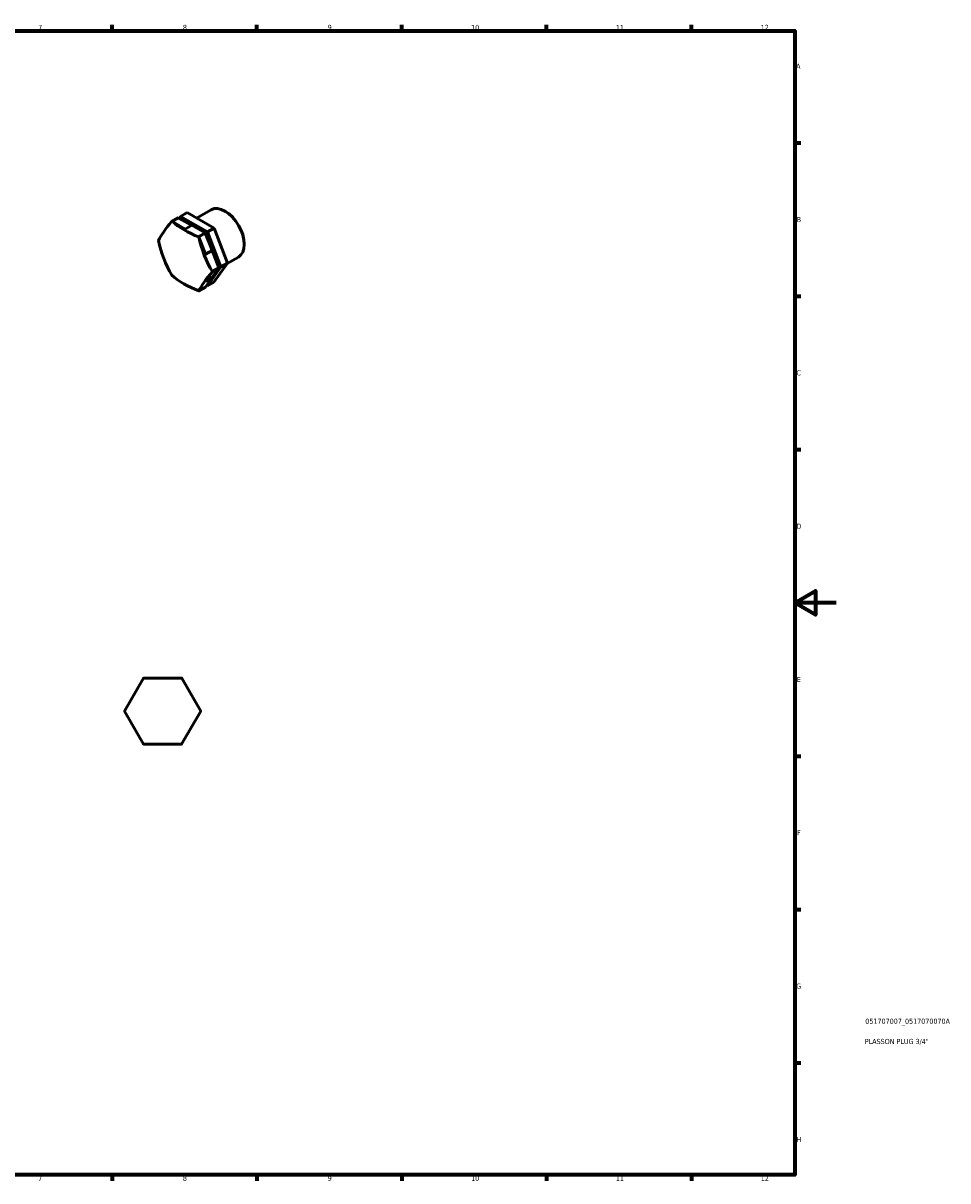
# Model space of a CAD drawing. Header units: millimetres. Extents: x 0 to 895, y 0 to 594.
# Tile 3 of 3: x 448 to 895, y 17 to 578. Entities that reach past the tile are written whole.
import ezdxf

# ---------------------------------------------------------------- set-up
doc = ezdxf.new("R2010")
doc.units = ezdxf.units.MM
for name, color, linetype, lineweight in [('Border (ISO)', 7, 'Continuous', 70), ('Title (ISO)', 7, 'Continuous', 50), ('Visible (ISO)', 7, 'Continuous', 50)]:
    doc.layers.add(name, color=color, linetype=linetype, lineweight=lineweight)
doc.styles.add('Note Text (ISO)', font='tahoma.ttf')

# ---------------------------------------------------------------- blocks, each defined once
blk = doc.blocks.new('Borders Default Border')
at = {"layer": 'Border (ISO)'}
for p, q in [((490.58, 574), (490.58, 576.9)), ((560.67, 574), (560.67, 576.9)), ((630.75, 574), (630.75, 576.9)), ((700.83, 574), (700.83, 576.9)), ((770.92, 574), (770.92, 576.9)), ((821, 519.75), (823.9, 519.75)), ((821, 445.5), (823.9, 445.5)), ((821, 371.25), (823.9, 371.25)), ((821, 222.75), (823.9, 222.75)), ((821, 148.5), (823.9, 148.5)), ((821, 74.25), (823.9, 74.25)), ((490.58, 20), (490.58, 17.1)), ((560.67, 20), (560.67, 17.1)), ((630.75, 20), (630.75, 17.1)), ((700.83, 20), (700.83, 17.1)), ((770.92, 20), (770.92, 17.1))]:
    blk.add_line(p, q, dxfattribs=at)
at = {"layer": 'Border (ISO)', "flags": 128}
for points in [[(20, 20), (20, 574), (821, 574), (821, 20), (20, 20)], [(841, 297), (821, 297), (831, 302.77), (831, 291.23), (821, 297)]]:
    blk.add_lwpolyline(points, dxfattribs=at)
at = {"layer": 'Border (ISO)', "color": 232, "true_color": 0xca0064, "char_height": 2.5, "attachment_point": 7, "style": 'Note Text (ISO)'}
for s, insert in [('7', (454.77, 574.4)), ('8', (524.81, 574.34)), ('9', (594.88, 574.35)), ('10', (664.29, 574.35)), ('11', (734.37, 574.4)), ('12', (804.46, 574.4)), ('A', (821.59, 555.62)), ('B', (821.89, 481.37)), ('C', (821.73, 407.08)), ('D', (821.73, 332.88)), ('E', (821.94, 258.63)), ('F', (822, 184.38)), ('G', (821.61, 110.08)), ('H', (821.74, 35.88)), ('7', (454.77, 17.1)), ('8', (524.81, 17.04)), ('9', (594.88, 17.05)), ('10', (664.29, 17.05)), ('11', (734.37, 17.1)), ('12', (804.46, 17.1))]:
    blk.add_mtext(s, dxfattribs=dict(at, insert=insert))
blk = doc.blocks.new('Title Blocks ISO')
at = {"layer": 'Title (ISO)', "color": 232, "true_color": 0xca0064, "style": 'Note Text (ISO)'}
for tag, p in [('PART_NUMBER_001', (34.08, 73.14)), ('DESCRIPTION_001', (33.84, 63.34))]:
    blk.add_attdef(tag, p, '', height=2.5, dxfattribs=at)

msp = doc.modelspace()

# ---------------------------------------------------------------- linework, layer by layer
at = {"layer": 'Visible (ISO)'}
for p, q in [((522.526, 483.564), (519.394, 481.761)), ((519.395, 481.76), (522.526, 483.564)), ((522.603, 483.52), (519.538, 481.755)), ((522.526, 483.564), (522.526, 483.564)), ((529.116, 479.823), (522.603, 483.52)), ((523.044, 483.27), (523.685, 484.176)), ((526.817, 485.979), (523.685, 484.176)), ((523.685, 484.176), (536.749, 476.606)), ((539.881, 478.409), (526.817, 485.979)), ((531.431, 483.306), (538.518, 487.387)), ((545.37, 486.591), (545.151, 486.717)), ((519.394, 481.76), (519.394, 481.761)), ((519.394, 481.761), (519.395, 481.76)), ((519.511, 481.771), (525.984, 478.02)), ((525.984, 478.02), (529.116, 479.823)), ((529.116, 479.823), (535.522, 476.111)), ((539.881, 478.409), (536.749, 476.606)), ((536.749, 476.606), (543.246, 459.76)), ((546.377, 461.564), (539.881, 478.409)), ((512.943, 472.342), (512.972, 472.358)), ((512.972, 472.357), (512.943, 472.34)), ((512.943, 472.341), (512.943, 472.342)), ((512.943, 472.34), (512.943, 472.341)), ((535.589, 476.149), (532.457, 474.346)), ((532.457, 474.346), (532.458, 474.346)), ((535.589, 476.149), (532.458, 474.346)), ((532.458, 474.345), (535.59, 476.148)), ((532.458, 474.346), (532.458, 474.345)), ((535.628, 476.049), (532.497, 474.246)), ((532.497, 474.246), (532.573, 474.202)), ((532.574, 474.201), (535.793, 465.854)), ((535.524, 476.11), (535.628, 476.049)), ((535.589, 476.149), (535.589, 476.149)), ((535.59, 476.148), (535.589, 476.149)), ((538.925, 467.657), (535.628, 476.049)), ((535.793, 465.854), (538.925, 467.657)), ((538.925, 467.657), (542.153, 459.287)), ((554.463, 470.799), (554.463, 470.547)), ((543.246, 459.76), (536.679, 450.485)), ((539.81, 452.288), (546.377, 461.564)), ((546.377, 461.564), (543.246, 459.76)), ((546.183, 461.289), (551.713, 464.473)), ((519.555, 455.508), (519.584, 455.524)), ((519.556, 455.507), (519.555, 455.508)), ((519.586, 455.523), (519.556, 455.506)), ((519.556, 455.506), (519.556, 455.507)), ((538.948, 454.563), (535.674, 449.939)), ((539.07, 457.356), (535.816, 452.76)), ((535.816, 452.76), (538.948, 454.563)), ((538.948, 454.563), (542.164, 459.259)), ((542.164, 459.259), (539.032, 457.455)), ((539.032, 457.455), (539.07, 457.357)), ((542.201, 459.315), (539.07, 457.512)), ((539.07, 457.511), (542.201, 459.314)), ((542.202, 459.314), (539.07, 457.511)), ((539.07, 457.512), (539.07, 457.511)), ((539.07, 457.511), (539.07, 457.511)), ((542.153, 459.286), (542.164, 459.259)), ((542.202, 459.314), (542.201, 459.315)), ((542.201, 459.314), (542.202, 459.314)), ((535.674, 449.939), (532.542, 448.136)), ((532.619, 448.092), (535.75, 449.895)), ((535.751, 449.895), (532.619, 448.092)), ((535.751, 449.896), (532.62, 448.092)), ((535.751, 449.895), (535.751, 449.896)), ((536.679, 450.485), (536.24, 450.739)), ((539.81, 452.288), (536.679, 450.485)), ((532.542, 448.136), (532.504, 448.081)), ((532.619, 448.092), (532.619, 448.092)), ((532.62, 448.092), (532.619, 448.092)), ((496.517, 244.619), (505.803, 260.588)), ((505.639, 260.493), (505.64, 260.494)), ((505.64, 260.494), (505.641, 260.494)), ((505.803, 260.588), (505.804, 260.589)), ((505.804, 260.589), (505.805, 260.589)), ((505.805, 260.589), (524.278, 260.531)), ((524.114, 260.626), (524.115, 260.626)), ((524.115, 260.626), (524.115, 260.625)), ((524.278, 260.531), (524.279, 260.531)), ((524.279, 260.531), (533.466, 244.504)), ((524.279, 260.531), (524.279, 260.531)), ((496.516, 244.618), (496.517, 244.619)), ((496.517, 244.617), (496.516, 244.618)), ((505.703, 228.59), (496.517, 244.617)), ((496.517, 244.429), (496.517, 244.429)), ((496.517, 244.428), (496.517, 244.429)), ((533.466, 244.502), (524.179, 228.532)), ((533.466, 244.693), (533.466, 244.692)), ((533.466, 244.692), (533.466, 244.691)), ((533.466, 244.504), (533.466, 244.503)), ((533.466, 244.503), (533.466, 244.502)), ((505.704, 228.589), (505.703, 228.59)), ((505.705, 228.589), (505.704, 228.589)), ((524.178, 228.532), (505.705, 228.589)), ((505.868, 228.495), (505.868, 228.496)), ((505.869, 228.495), (505.868, 228.495)), ((524.179, 228.532), (524.178, 228.532)), ((524.179, 228.532), (524.179, 228.532)), ((524.343, 228.627), (524.342, 228.627)), ((524.343, 228.628), (524.343, 228.627))]:
    msp.add_line(p, q, dxfattribs=at)
for start, end in [(120.40627, 120.41132), (119.81851, 119.82356), (60.40627, 60.41132), (59.81851, 59.82356), (179.81851, 179.82356), (180.40627, 180.41132), (0.40627, 0.41132), (359.81851, 359.82356), (239.81851, 239.82356), (240.40627, 240.41132), (299.81851, 299.82356), (300.40627, 300.41132)]:
    msp.add_arc((514.991, 244.56), 18.475, start, end, dxfattribs=at)
for centre, major_axis, ratio, start_param, end_param in [((545.115, 475.93), (-6.597, 11.457), 0.5780931, 3.1415927, 6.2831853), ((545.334, 476.056), (-6.443, 11.188), 0.5780931, 3.9289245, 5.4958534), ((547.841, 495.34), (-35.63, -28.545), 0.2102509, 5.4467769, 5.8542281), ((526.007, 464.926), (-9.219, 16.01), 0.5780931, 6.0304104, 6.0304985), ((526.007, 464.926), (-9.219, 16.01), 0.5780931, 6.0201521, 6.0202402), ((557.657, 496.192), (-45.654, 0.124), 0.5776645, 0.5832331, 0.9906844), ((526.007, 464.926), (9.219, -16.01), 0.5780931, 3.925757, 3.9258451), ((547.806, 482.279), (3.95, -45.483), 0.7879154, 4.8603504, 5.2678017), ((526.007, 464.926), (-9.219, 16.01), 0.5780931, 0.7944226, 0.7945108), ((526.007, 464.926), (9.219, -16.01), 0.5780931, 1.8416201, 1.8417083), ((526.007, 464.926), (-9.219, 16.01), 0.5780931, 4.9729545, 4.9730427), ((567.437, 483.984), (-3.95, 45.483), 0.7879154, 1.7187577, 2.126209), ((526.007, 464.926), (9.219, -16.01), 0.5780931, 4.9729545, 4.9730427), ((557.586, 470.071), (45.654, -0.124), 0.5776645, 3.7248258, 4.132277), ((526.007, 464.926), (-9.219, 16.01), 0.5780931, 1.8416201, 1.8417083), ((567.402, 470.924), (35.63, 28.545), 0.2102509, 2.3051842, 2.7126355), ((526.007, 464.926), (9.219, -16.01), 0.5780931, 0.7944226, 0.7945108), ((526.007, 464.926), (-9.219, 16.01), 0.5780931, 3.925757, 3.9258451), ((529.138, 466.729), (9.219, -16.01), 0.5780931, 6.0304104, 6.0304985), ((526.007, 464.926), (9.219, -16.01), 0.5780931, 6.0201521, 6.0202402), ((526.007, 464.926), (9.219, -16.01), 0.5780931, 6.0304104, 6.0304985)]:
    msp.add_ellipse(centre, major_axis=major_axis, ratio=ratio, start_param=start_param, end_param=end_param, dxfattribs=at)

# ---------------------------------------------------------------- block references
msp.add_blockref('Borders Default Border', (0, 0))
msp.add_blockref('Title Blocks ISO', (821, 20)).add_auto_attribs({'PART_NUMBER_001': '051707007_0517070070A', 'DESCRIPTION_001': 'PLASSON PLUG 3/4"'})

doc.saveas('drawing.dxf')
